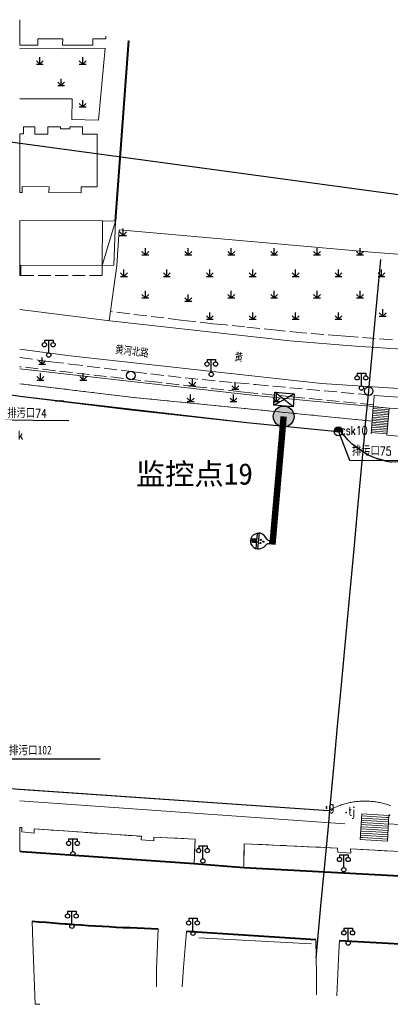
# Model space of a CAD drawing. Extents: x 39527407 to 39530665, y 3786466 to 3790957.
# Tile 67 of 113: x 39527826 to 39527913, y 3790166 to 3790396. Entities that reach past the tile are written whole.
import ezdxf
from ezdxf.enums import TextEntityAlignment as Align

# ---------------------------------------------------------------- set-up
doc = ezdxf.new("R2010")
doc.units = 0
doc.header["$PDSIZE"] = 0.2
doc.linetypes.add('X0', pattern=[4, 3, -1])
doc.linetypes.add('X6', pattern=[2, 1, -1])
doc.layers.get('0').update_dxf_attribs({"linetype": 'CONTINUOUS'})
for name, color, linetype in [('04-安保监控', 4, 'CONTINUOUS'), ('DLSS', 4, 'CONTINUOUS'), ('DMTZ', 3, 'CONTINUOUS'), ('JCDL_DMX_F', 30, 'CONTINUOUS'), ('JCDL_JMDD_F', 231, 'CONTINUOUS'), ('JCDL_JMDX_F', 231, 'CONTINUOUS'), ('JCDL_JT_ZJ', 100, 'CONTINUOUS'), ('JCDL_JTD_F', 100, 'CONTINUOUS'), ('JCDL_SXX_F', 5, 'CONTINUOUS'), ('JCDL_ZBM', 3, 'CONTINUOUS'), ('JMD', 6, 'CONTINUOUS'), ('SXSS', 5, 'CONTINUOUS'), ('ZBTZ', 3, 'CONTINUOUS'), ('zdh', 7, 'CONTINUOUS'), ('排水孔', 4, 'CONTINUOUS'), ('断面线', 2, 'CONTINUOUS'), ('水面监控', 7, 'CONTINUOUS')]:
    doc.layers.add(name, color=color, linetype=linetype)
for name, color, linetype, lineweight in [('JCDL_JMDX', 1, 'CONTINUOUS', 0), ('JCDL_SXX', 5, 'CONTINUOUS', 0), ('JCDL_ZBX', 3, 'CONTINUOUS', 0), ('JCDL_ZBX_F', 7, 'CONTINUOUS', 0), ('TEXTL_ZJ', 7, 'CONTINUOUS', 0)]:
    doc.layers.add(name, color=color, linetype=linetype, lineweight=lineweight)
doc.styles.add('HT', font='simhei.ttf')
doc.styles.add('HZ', font='rs', dxfattribs={"width": 0.8, "bigfont": 'hztxt'})
doc.linetypes.add('10422', pattern='A,2,[150,AAA.SHX,S=1,R=0,X=0,Y=1],2,[177,AAA.SHX,S=1,R=0,X=0,Y=0.8],1e-09', length=4)
doc.linetypes.add('X35', pattern='A,2,[150,AAA.SHX,S=1,R=0,X=0,Y=1],2,[177,AAA.SHX,S=1,R=0,X=0,Y=0.8],1e-09', length=4)
doc.linetypes.add('X49', pattern='A,0,[5,symbolt.shx,S=1,R=0,X=0,Y=0],-10', length=10)
doc.linetypes.add('X65', pattern='A,1,[158,symbolx.shx,S=1,R=0,X=0,Y=0],2,[151,symbolx.shx,S=1,R=0,X=0,Y=3],2,[145,symbolx.shx,S=1,R=0,X=0,Y=0],0,[158,symbolx.shx,S=1,R=0,X=0,Y=0],2,[151,symbolx.shx,S=1,R=0,X=0,Y=3],2,[158,symbolx.shx,S=1,R=0,X=0,Y=0],0.5,-0.5,[146,symbolx.shx,S=1,R=0,X=0,Y=0],-0.5,0.5,[151,symbolx.shx,S=1,R=0,X=0,Y=3],1', length=12)
doc.linetypes.add('X67', pattern='A,1,[150,symbolx.shx,S=1,R=0,X=0,Y=1],2,[153,symbolx.shx,S=1,R=0,X=0,Y=0.8],2,[145,symbolx.shx,S=1,R=0,X=0,Y=0],0,[150,symbolx.shx,S=1,R=0,X=0,Y=1],2,[153,symbolx.shx,S=1,R=0,X=0,Y=0.8],2,[150,symbolx.shx,S=1,R=0,X=0,Y=1],0.5,-0.5,[146,symbolx.shx,S=1,R=0,X=0,Y=0],-0.5,0.5,[153,symbolx.shx,S=1,R=0,X=0,Y=0.8],1', length=12)

# ---------------------------------------------------------------- blocks, each defined once
blk = doc.blocks.new('3521000')
at = {"color": 0}
for p, q in [((-1, 3.5), (1, 3.5)), ((0, 0.5), (0, 3.5))]:
    blk.add_line(p, q, dxfattribs=at)
at = {"color": 0, "linetype": 'Continuous', "flags": 128}
for points in [[(-1, 3.5), (-1, 2.9)], [(1, 3.5), (1, 2.9)]]:
    blk.add_lwpolyline(points, dxfattribs=at)
at = {"color": 0}
for centre in [(-1, 2.4), (1, 2.4), (0, 0)]:
    blk.add_circle(centre, 0.5, dxfattribs=at)
blk = doc.blocks.new('5820000')
at = {"color": 0, "linetype": 'Continuous'}
blk.add_circle((0, 0), 1, dxfattribs=at)
blk = doc.blocks.new('9530003')
at = {"color": 0}
for p, q in [((-0.8, 0), (0.8, 0)), ((0, 0), (0, 1.6))]:
    blk.add_line(p, q, dxfattribs=at)
at = {"color": 0, "linetype": 'Continuous'}
for points in [[(0, 0), (-0.8, 0.8)], [(0, 0), (0.8, 0.8)]]:
    blk.add_lwpolyline(points, dxfattribs=at)
blk = doc.blocks.new('A$C645879D4')
at = {"layer": '04-安保监控'}
h = blk.add_hatch(color=256, dxfattribs=at)
edge = h.paths.add_edge_path()
edge.add_arc((404, 404), 404, 0, 360)
blk.add_circle((404, 404), 404, dxfattribs=at)
blk = doc.blocks.new('A$C2CD672AE')
at = {"layer": '04-安保监控', "color": 6}
for p, q in [((0.34, 5.24), (0.1, 4.53)), ((1.14, 6.57), (0.34, 5.24)), ((3.16, 8.38), (1.14, 6.57)), ((3.16, 8.38), (3.16, 9.15)), ((3.16, 9.15), (4.84, 9.15)), ((4.84, 8.38), (4.84, 9.15)), ((4.84, 8.38), (6.85, 6.57)), ((6.85, 6.57), (7.66, 5.24)), ((7.66, 5.24), (7.9, 4.53)), ((0.1, 4.53), (0, 3.79)), ((0, 3.79), (8, 3.79)), ((0.31, 2.95), (7.69, 2.95)), ((3.16, 2.95), (3.16, 0.09)), ((4.84, 2.95), (4.84, 0.09)), ((7.9, 4.53), (8, 3.79))]:
    blk.add_line(p, q, dxfattribs=at)
for centre, major_axis, start_param, end_param in [((3.26, 4.93), (0.188, 0.188), 6.28318530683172, 12.5663706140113), ((4.02, 6.27), (0.188, 0.188), 3.141593, 9.424778), ((4.85, 4.94), (0.188, 0.188), 3.141593, 9.424778), ((4, 3.79), (2.68, 2.68), 2.356194, 5.497787), ((4, 1.71), (0.595, 0.595), 5.497787, 11.780972), ((4, 1.71), (0.161, 0.161), 5.497787, 11.780972)]:
    blk.add_ellipse(centre, major_axis=major_axis, ratio=1, start_param=start_param, end_param=end_param, dxfattribs=at)
for points in [[(3.03, 5.07), (3.49, 5.07), (2.99, 4.93), (3.52, 4.93)], [(3.03, 4.8), (3.49, 4.8), (2.99, 4.93), (3.52, 4.93)], [(3.12, 5.16), (3.39, 5.16), (3.03, 5.07), (3.49, 5.07)], [(3.12, 4.7), (3.39, 4.7), (3.03, 4.8), (3.49, 4.8)], [(3.26, 5.2), (3.26, 5.2), (3.12, 5.16), (3.39, 5.16)], [(3.79, 6.4), (4.25, 6.4), (3.76, 6.27), (4.29, 6.27)], [(3.79, 6.13), (4.25, 6.14), (3.76, 6.27), (4.29, 6.27)], [(3.89, 6.5), (4.16, 6.5), (3.79, 6.4), (4.25, 6.4)], [(3.89, 6.04), (4.16, 6.04), (3.79, 6.13), (4.25, 6.14)], [(4.02, 6.53), (4.02, 6.53), (3.89, 6.5), (4.16, 6.5)], [(4.02, 6), (4.02, 6), (3.89, 6.04), (4.16, 6.04)], [(4.62, 5.07), (5.08, 5.07), (4.59, 4.94), (5.12, 4.94)], [(4.62, 4.8), (5.09, 4.81), (4.59, 4.94), (5.12, 4.94)], [(4.72, 5.17), (4.99, 5.17), (4.62, 5.07), (5.08, 5.07)], [(4.72, 4.71), (4.99, 4.71), (4.62, 4.8), (5.09, 4.81)], [(4.85, 5.2), (4.85, 5.2), (4.72, 5.17), (4.99, 5.17)], [(3.26, 4.67), (3.26, 4.67), (3.12, 4.7), (3.39, 4.7)], [(4.86, 4.67), (4.86, 4.67), (4.72, 4.71), (4.99, 4.71)]]:
    blk.add_solid(points, dxfattribs=at)
blk = doc.blocks.new('A$C30C14BCC')
at = {"layer": '04-安保监控', "color": 2}
for p, q in [((0, 600), (400, 0)), ((0, 0), (400, 600))]:
    blk.add_line(p, q, dxfattribs=at)
at = {"layer": '04-安保监控', "color": 2, "ltscale": 12}
blk.add_lwpolyline([(0, 600), (400, 600), (400, 0), (0, 0)], close=True, dxfattribs=at)

msp = doc.modelspace()

# ---------------------------------------------------------------- hatches: boundary and pattern name
at = {"layer": '排水孔', "linetype": 'Continuous'}
h = msp.add_hatch(color=256, dxfattribs=at)
edge = h.paths.add_edge_path()
edge.add_arc((39527900.46647, 3790299.98241), 1, 0, 180)
edge.add_line((39527899.46647, 3790299.98241), (39527900.46647, 3790299.98241))
edge.add_line((39527900.46647, 3790299.98241), (39527901.46647, 3790299.98241))

# ---------------------------------------------------------------- linework, layer by layer
for p, q in [((39527834.51647, 3790307.16041, 36.294), (39527836.51647, 3790307.16041, 36.294)), ((39527899.46647, 3790299.98241, 36.286), (39527901.46647, 3790299.98241, 36.286))]:
    msp.add_line(p, q)
at = {"linetype": 'Continuous'}
for p, q in [((39527819.80481, 3790302.6771, -38.629), (39527837.69152, 3790302.55681, -38.629)), ((39527900.46647, 3790299.98241, -2.054), (39527903.08481, 3790293.2801, -38.616)), ((39527903.08481, 3790293.2801, -38.616), (39527920.97152, 3790293.15981, -38.616))]:
    msp.add_line(p, q, dxfattribs=at)
at = {"linetype": 'Continuous', "elevation": -38.58, "flags": 128}
msp.add_lwpolyline([(39527657.94774, 3790395.45066), (39527684.79977, 3790389.05751), (39527700.42524, 3790389.70759), (39527739.81847, 3790381.34835), (39527816.56814, 3790368.6085), (39527924.14886, 3790353.93422), (39527936.60462, 3790356.12227), (39528017.62896, 3790350.73968), (39528097.60104, 3790345.37362), (39528137.51912, 3790342.73774), (39528217.67261, 3790337.49881), (39528257.88209, 3790334.7357), (39528297.98629, 3790331.77366), (39528331.06877, 3790327.85756), (39528338.47458, 3790328.55776), (39528418.28099, 3790320.9728), (39528470.54436, 3790312.61044)], dxfattribs=at)
at = {"elevation": -2.054, "flags": 128}
msp.add_lwpolyline([(39527901.46647, 3790299.98241, 1), (39527899.46647, 3790299.98241), (39527900.46647, 3790299.98241)], format="xyb", close=True, dxfattribs=at)
at = {"layer": 'DLSS', "linetype": 'Continuous', "lineweight": 20, "elevation": -38.58}
for points in [[(39527826.23647, 3790328.47549), (39527847.19246, 3790325.79041)], [(39527847.19246, 3790325.79041), (39527889.19147, 3790321.1444), (39527904.48946, 3790319.85341), (39527993.50347, 3790314.13741), (39528076.23647, 3790308.772)], [(39528076.23647, 3790299.59059), (39527937.30547, 3790308.56541), (39527896.54546, 3790311.19941), (39527837.99447, 3790317.61942), (39527826.23647, 3790319.18819)], [(39527830.90077, 3790166.37596), (39527829.84246, 3790166.33342), (39527829.32044, 3790180.86141), (39527829.14619, 3790185.7108)], [(39527858.48746, 3790183.98041), (39527858.13147, 3790174.70641), (39527858.09408, 3790170.41751)], [(39527864.04046, 3790170.3744), (39527864.40647, 3790174.8864), (39527865.09547, 3790183.32441)], [(39527895.21846, 3790181.38942), (39527895.35947, 3790173.21241), (39527895.34047, 3790168.5424)], [(39527900.11546, 3790168.2844), (39527900.57847, 3790178.57541), (39527900.76847, 3790181.20541)]]:
    msp.add_lwpolyline(points, dxfattribs=at)
at = {"layer": 'DLSS', "linetype": 'X6', "lineweight": 0, "elevation": -38.58}
msp.add_lwpolyline([(39527826.23647, 3790311.13244), (39527828.50921, 3790310.85751), (39527845.15221, 3790308.84423), (39527852.00521, 3790308.01523), (39527860.92582, 3790307.11349), (39527873.82554, 3790305.83253), (39527908.30747, 3790302.40841)], dxfattribs=at)
at = {"layer": 'DLSS', "linetype": 'Continuous', "lineweight": 40, "elevation": -38.58}
for points in [[(39527826.23647, 3790202.0584), (39527826.75947, 3790202.00841), (39527866.86646, 3790199.2024), (39527878.43146, 3790198.2564), (39527938.00847, 3790195.06641), (39527949.40647, 3790194.25741), (39528001.39246, 3790191.13541), (39528013.43647, 3790190.30441), (39528064.68647, 3790187.19141), (39528076.23647, 3790186.44819)], [(39527829.14914, 3790185.74636), (39527830.77574, 3790185.60067), (39527832.40287, 3790185.46098), (39527834.03046, 3790185.32682), (39527835.6585, 3790185.19821), (39527836.80546, 3790185.11141), (39527837.28697, 3790185.07514), (39527838.91585, 3790184.95761), (39527840.54512, 3790184.84562), (39527842.17476, 3790184.73918), (39527843.80475, 3790184.63828), (39527845.43508, 3790184.54293), (39527847.06572, 3790184.45313), (39527848.69666, 3790184.36888), (39527850.32787, 3790184.29017), (39527851.95935, 3790184.21703), (39527853.59106, 3790184.14943), (39527855.22299, 3790184.08738), (39527856.85513, 3790184.03089), (39527858.48746, 3790183.98041)], [(39527895.21846, 3790181.38942), (39527865.09547, 3790183.32441)], [(39527900.76847, 3790181.20541), (39527931.91746, 3790179.47841), (39528031.96446, 3790173.10841)]]:
    msp.add_lwpolyline(points, dxfattribs=at)
at = {"layer": 'DMTZ', "linetype": '10422', "flags": 128}
msp.add_lwpolyline([(39527659.99039, 3790250.31119), (39527766.93312, 3790226.06945), (39527779.49788, 3790223.08941), (39527785.82069, 3790221.78013), (39527797.5626, 3790219.74268), (39527815.17119, 3790217.51548), (39527826.05159, 3790216.55164), (39527898.18547, 3790211.53441)], dxfattribs=at)
at = {"layer": 'JCDL_DMX_F', "color": 3, "linetype": 'X35', "lineweight": 0, "elevation": -38.58}
for points in [[(39528026.89434, 3790322.37115), (39528007.01547, 3790324.09242), (39528007.64147, 3790334.84441), (39527930.34546, 3790340.13941), (39527908.18347, 3790341.83541), (39527849.43647, 3790347.04641), (39527848.87937, 3790338.74263), (39527847.10356, 3790325.80024)], [(39527826.23647, 3790314.58566), (39527880.36946, 3790308.43841), (39527893.71647, 3790307.15141), (39527908.58947, 3790305.81942)], [(39527826.23647, 3790311.13244), (39527852.73946, 3790307.92641), (39527908.30747, 3790302.40841)]]:
    msp.add_lwpolyline(points, dxfattribs=at)
at = {"layer": 'JCDL_JMDX', "color": 6, "linetype": 'Continuous', "lineweight": 0, "elevation": -38.58}
for points in [[(39527851.49967, 3790391.17131), (39527848.35414, 3790349.08578)], [(39527845.40346, 3790338.73041), (39527848.54447, 3790349.08341)], [(39527912.24221, 3790305.04371), (39527908.55087, 3790305.34233)], [(39527912.04868, 3790302.65153), (39527908.35734, 3790302.95015)], [(39527912.08093, 3790303.05023), (39527908.3896, 3790303.34884)], [(39527912.11319, 3790303.44892), (39527908.42185, 3790303.74754)], [(39527912.14544, 3790303.84762), (39527908.45411, 3790304.14624)], [(39527912.1777, 3790304.24632), (39527908.48636, 3790304.54494)], [(39527912.20995, 3790304.64502), (39527908.51862, 3790304.94363)], [(39527911.85515, 3790300.25934), (39527908.16381, 3790300.55796)], [(39527911.8874, 3790300.65804), (39527908.19607, 3790300.95666)], [(39527911.91966, 3790301.05674), (39527908.22832, 3790301.35536)], [(39527911.95191, 3790301.45544), (39527908.26058, 3790301.75406)], [(39527911.98417, 3790301.85413), (39527908.29283, 3790302.15275)], [(39527912.01642, 3790302.25283), (39527908.32509, 3790302.55145)], [(39527911.79064, 3790299.46195), (39527908.0993, 3790299.76057)], [(39527911.82289, 3790299.86065), (39527908.13156, 3790300.15927)], [(39527912.25896, 3790210.4194), (39527911.89296, 3790204.36798), (39527905.53747, 3790204.75242), (39527905.92647, 3790210.8024), (39527912.25896, 3790210.4194)], [(39527905.92646, 3790210.8024), (39527905.56046, 3790204.75098)], [(39527910.02613, 3790208.52993), (39527905.80446, 3790208.78526)], [(39527910.58433, 3790209.00229), (39527905.83496, 3790209.28955)], [(39527911.14254, 3790209.47466), (39527905.86546, 3790209.79383)], [(39527911.70075, 3790209.94703), (39527905.89596, 3790210.29812)], [(39527912.16746, 3790208.90654), (39527910.58433, 3790209.00229)], [(39527912.19796, 3790209.41083), (39527911.14254, 3790209.47466)], [(39527912.22846, 3790209.91511), (39527911.70075, 3790209.94703)], [(39527912.25896, 3790210.4194), (39527911.89296, 3790204.36798)], [(39527907.79329, 3790206.64045), (39527905.68246, 3790206.76812)], [(39527908.3515, 3790207.11282), (39527905.71296, 3790207.2724)], [(39527908.90971, 3790207.58519), (39527905.74346, 3790207.77669)], [(39527909.46792, 3790208.05756), (39527905.77396, 3790208.28098)], [(39527912.01496, 3790206.38512), (39527907.79329, 3790206.64045)], [(39527912.04546, 3790206.8894), (39527908.3515, 3790207.11282)], [(39527912.07596, 3790207.39369), (39527908.90971, 3790207.58519)], [(39527912.10646, 3790207.89797), (39527909.46792, 3790208.05756)], [(39527912.13696, 3790208.40226), (39527910.02613, 3790208.52993)], [(39527911.89296, 3790204.36798), (39527905.56046, 3790204.75098)], [(39527906.11867, 3790205.22335), (39527905.59096, 3790205.25526)], [(39527906.67688, 3790205.69572), (39527905.62146, 3790205.75955)], [(39527907.23509, 3790206.16808), (39527905.65196, 3790206.26383)], [(39527911.92346, 3790204.87226), (39527906.11867, 3790205.22335)], [(39527911.95396, 3790205.37655), (39527906.67688, 3790205.69572)], [(39527911.98446, 3790205.88083), (39527907.23509, 3790206.16808)]]:
    msp.add_lwpolyline(points, dxfattribs=at)
at = {"layer": 'JCDL_JMDX', "color": 6, "linetype": 'X0', "lineweight": 0, "elevation": -38.58}
msp.add_lwpolyline([(39527826.50512, 3790338.81338), (39527826.49447, 3790336.38641), (39527845.45847, 3790336.33941), (39527845.40346, 3790338.73041)], dxfattribs=at)
at = {"layer": 'JCDL_JMDX', "color": 6, "linetype": 'X67', "lineweight": 0, "elevation": -38.58}
msp.add_lwpolyline([(39527826.23647, 3790308.18375), (39527851.64446, 3790305.05341), (39527879.11146, 3790302.0134), (39527901.19246, 3790299.81841), (39527901.36418, 3790299.58421), (39527901.54012, 3790299.35316), (39527901.71991, 3790299.12509), (39527901.90349, 3790298.90006), (39527902.09081, 3790298.67813), (39527902.28183, 3790298.45938), (39527902.47648, 3790298.24385), (39527902.67471, 3790298.03161), (39527902.87647, 3790297.82272), (39527903.08169, 3790297.61724), (39527903.29033, 3790297.41522), (39527903.50232, 3790297.21673), (39527903.71761, 3790297.02181), (39527903.93613, 3790296.83053), (39527904.15782, 3790296.64293), (39527904.38262, 3790296.45907), (39527904.61047, 3790296.279), (39527904.8413, 3790296.10277), (39527905.07505, 3790295.93043), (39527905.31165, 3790295.76203), (39527905.55104, 3790295.59761), (39527905.79315, 3790295.43723), (39527906.03791, 3790295.28092), (39527906.28526, 3790295.12873), (39527906.31146, 3790295.11341), (39527906.53511, 3790294.98071), (39527906.78742, 3790294.83688), (39527907.04209, 3790294.69731), (39527907.29907, 3790294.56202), (39527907.55827, 3790294.43105), (39527907.81963, 3790294.30444), (39527908.08308, 3790294.18222), (39527908.34853, 3790294.06443), (39527908.61592, 3790293.9511), (39527908.88517, 3790293.84227), (39527909.1562, 3790293.73796), (39527909.42895, 3790293.6382), (39527909.70332, 3790293.54302), (39527909.97925, 3790293.45245), (39527910.25666, 3790293.36651), (39527910.53547, 3790293.28524), (39527910.8156, 3790293.20864), (39527911.09697, 3790293.13674), (39527911.37951, 3790293.06956), (39527911.66313, 3790293.00713), (39527911.94776, 3790292.94945), (39527912.23332, 3790292.89654), (39527912.51972, 3790292.84843), (39527912.80694, 3790292.80552)], dxfattribs=at)
at = {"layer": 'JCDL_JMDX_F', "linetype": 'Continuous', "lineweight": 0, "elevation": -38.58}
for points in [[(39527851.7468, 3790391.12348), (39527848.60463, 3790349.08288)], [(39527851.20075, 3790387.17182), (39527851.45005, 3790387.15318)], [(39527850.82071, 3790382.0871), (39527851.07001, 3790382.06847)], [(39527850.44067, 3790377.00239), (39527850.68997, 3790376.98376)], [(39527850.06063, 3790371.91768), (39527850.30994, 3790371.89904)], [(39527849.68059, 3790366.83296), (39527849.9299, 3790366.81433)], [(39527849.30055, 3790361.74825), (39527849.54986, 3790361.72962)], [(39527848.92052, 3790356.66354), (39527849.16982, 3790356.6449)], [(39527848.54048, 3790351.57882), (39527848.78978, 3790351.56019)], [(39527848.54447, 3790349.08341), (39527848.60463, 3790349.08288)], [(39527908.58313, 3790305.74103), (39527908.07013, 3790299.40002)], [(39527912.27446, 3790305.44241), (39527908.58313, 3790305.74103)], [(39527912.27446, 3790305.44241), (39527911.76147, 3790299.1014)]]:
    msp.add_lwpolyline(points, dxfattribs=at)
at = {"layer": 'JCDL_SXX', "linetype": 'X65', "lineweight": 0, "elevation": -38.58}
msp.add_lwpolyline([(39527826.23647, 3790216.53831), (39527827.41347, 3790216.45341), (39527898.18547, 3790211.53441), (39527898.44338, 3790211.67691), (39527898.70388, 3790211.81462), (39527898.9667, 3790211.94786), (39527899.23176, 3790212.07659), (39527899.49897, 3790212.20078), (39527899.76827, 3790212.32039), (39527900.03957, 3790212.43538), (39527900.31279, 3790212.54572), (39527900.58786, 3790212.65138), (39527900.86469, 3790212.75233), (39527901.1432, 3790212.84854), (39527901.42332, 3790212.93998), (39527901.70495, 3790213.02662), (39527901.98803, 3790213.10844), (39527902.27246, 3790213.18542), (39527902.55816, 3790213.25753), (39527902.84506, 3790213.32474), (39527903.13306, 3790213.38706), (39527903.42208, 3790213.44444), (39527903.71204, 3790213.49688), (39527904.00285, 3790213.54436), (39527904.29443, 3790213.58687), (39527904.58669, 3790213.6244), (39527904.87956, 3790213.65692), (39527905.17293, 3790213.68445), (39527905.46673, 3790213.70696), (39527905.76088, 3790213.72445), (39527906.05528, 3790213.73691), (39527906.34984, 3790213.74435), (39527906.37947, 3790213.7444), (39527906.6445, 3790213.74676), (39527906.93915, 3790213.74413), (39527907.23371, 3790213.73648), (39527907.5281, 3790213.72379), (39527907.82223, 3790213.70608), (39527908.11602, 3790213.68335), (39527908.40937, 3790213.65561), (39527908.70221, 3790213.62287), (39527908.99444, 3790213.58512), (39527909.28599, 3790213.5424), (39527909.57677, 3790213.4947), (39527909.86669, 3790213.44204), (39527910.15567, 3790213.38444), (39527910.44362, 3790213.32192), (39527910.73047, 3790213.25449), (39527911.01612, 3790213.18217), (39527911.30049, 3790213.10498), (39527911.5835, 3790213.02295), (39527911.86508, 3790212.9361), (39527912.14512, 3790212.84445), (39527912.42357, 3790212.74804), (39527912.70032, 3790212.64688)], dxfattribs=at)
at = {"layer": 'JCDL_SXX', "linetype": 'Continuous', "lineweight": 0, "elevation": -38.58}
for points in [[(39527826.23647, 3790213.81391), (39527901.97146, 3790208.4244)], [(39527912.14946, 3790208.4284), (39528076.23647, 3790198.35725)]]:
    msp.add_lwpolyline(points, dxfattribs=at)
at = {"layer": 'JCDL_SXX_F', "linetype": 'Continuous', "lineweight": 0, "elevation": -38.58}
for points in [[(39527826.23647, 3790213.81391), (39527901.97146, 3790208.42441)], [(39527912.14946, 3790208.4284), (39528076.23647, 3790198.35725)]]:
    msp.add_lwpolyline(points, dxfattribs=at)
at = {"layer": 'JCDL_ZBM', "linetype": 'Continuous', "lineweight": 0, "elevation": -38.58}
for points in [[(39527826.71647, 3790206.57141), (39527829.59847, 3790206.26541), (39527829.60346, 3790207.26442), (39527854.57346, 3790205.5294), (39527854.5105, 3790204.68175), (39527857.44652, 3790204.46374), (39527857.50947, 3790205.31141), (39527867.08146, 3790204.89541), (39527866.86646, 3790199.2024), (39527826.75947, 3790202.00841), (39527826.23647, 3790202.05467), (39527826.23647, 3790207.60718), (39527826.72146, 3790207.5704), (39527826.71647, 3790206.57141)], [(39527878.43146, 3790198.2564), (39527878.53847, 3790203.81141), (39527900.28346, 3790202.78041), (39527900.36847, 3790201.81841), (39527903.34047, 3790201.63341), (39527903.25546, 3790202.59541), (39527924.70266, 3790201.42698), (39527924.60947, 3790200.48941), (39527927.60749, 3790200.1914), (39527927.71647, 3790201.1274), (39527938.18047, 3790200.5124), (39527938.00847, 3790195.06641), (39527878.43146, 3790198.2564)]]:
    msp.add_lwpolyline(points, dxfattribs=at)
at = {"layer": 'JCDL_ZBX', "color": 114, "linetype": 'Continuous', "lineweight": 0, "true_color": 0x009944, "elevation": -38.58}
for points in [[(39527826.23647, 3790389.26687), (39527846.12146, 3790389.43941), (39527844.55347, 3790372.59641)], [(39527826.23647, 3790377.61686), (39527838.45346, 3790377.57941), (39527838.40746, 3790372.7744), (39527844.55347, 3790372.59641)], [(39527912.27446, 3790305.44241), (39527915.09846, 3790305.23941), (39527914.58947, 3790298.9144), (39527911.76147, 3790299.1014), (39527912.27446, 3790305.44241)]]:
    msp.add_lwpolyline(points, dxfattribs=at)
at = {"layer": 'JCDL_ZBX', "color": 114, "linetype": 'X49', "lineweight": 0, "true_color": 0x009944, "elevation": -38.58}
msp.add_lwpolyline([(39527867.97346, 3790181.8414), (39527894.18147, 3790180.43141)], dxfattribs=at)
at = {"layer": 'JCDL_ZBX_F', "color": 114, "linetype": 'X0', "lineweight": 0, "true_color": 0x009944, "elevation": -38.58}
for points in [[(39527913.05128, 3790321.39798), (39527904.0764, 3790322.06778), (39527901.08549, 3790322.30111), (39527892.11386, 3790323.01362), (39527886.14371, 3790323.61131), (39527878.68269, 3790324.37497), (39527874.20607, 3790324.83316), (39527871.22166, 3790325.13862), (39527866.74738, 3790325.61756), (39527863.76934, 3790325.9799), (39527847.40146, 3790327.97141)], [(39527826.23647, 3790317.23623), (39527830.51543, 3790316.65856), (39527833.48846, 3790316.25719), (39527837.95515, 3790315.71105), (39527852.84668, 3790313.91034), (39527864.75989, 3790312.46977), (39527881.18805, 3790310.93542), (39527908.77947, 3790308.40141)], [(39527908.61347, 3790306.20741), (39527889.70376, 3790308.05744), (39527880.74531, 3790308.92127), (39527877.7639, 3790309.25432), (39527867.33095, 3790310.43907), (39527858.38843, 3790311.45457), (39527826.23647, 3790315.10569)], [(39527826.23647, 3790207.60718), (39527826.72146, 3790207.5704), (39527826.71647, 3790206.57141), (39527829.59847, 3790206.26541), (39527829.60346, 3790207.26442), (39527854.57345, 3790205.5294), (39527854.5105, 3790204.68175), (39527857.44652, 3790204.46374), (39527857.50947, 3790205.31141), (39527867.08146, 3790204.89541), (39527866.86646, 3790199.2024)], [(39527938.00847, 3790195.06641), (39527938.18047, 3790200.5124), (39527927.71647, 3790201.1274), (39527927.60749, 3790200.1914), (39527924.60947, 3790200.48941), (39527924.70266, 3790201.42698), (39527903.25546, 3790202.59541), (39527903.34047, 3790201.63341), (39527900.36847, 3790201.81841), (39527900.28346, 3790202.78041), (39527878.53847, 3790203.81141), (39527878.43146, 3790198.2564)]]:
    msp.add_lwpolyline(points, dxfattribs=at)
at = {"layer": 'JMD', "linetype": 'Continuous'}
msp.add_line((39527822.69135, 3790223.63601, -38.58), (39527844.99135, 3790223.63601, -38.58), dxfattribs=at)
at = {"layer": 'JMD', "color": 6, "linetype": 'Continuous', "lineweight": 0, "elevation": -38.58}
for points in [[(39527846.27576, 3790392.18251), (39527846.27347, 3790391.60141), (39527843.28746, 3790391.57842), (39527843.26646, 3790390.09042), (39527836.23647, 3790390.12141), (39527836.24286, 3790391.57199), (39527830.47947, 3790391.59741), (39527830.47289, 3790390.10618), (39527826.23647, 3790390.12486), (39527826.23647, 3790396.06155)], [(39527829.77346, 3790371.08541), (39527829.77155, 3790369.37579), (39527832.77647, 3790369.3724), (39527832.79647, 3790371.0544), (39527835.71346, 3790371.07742), (39527835.71735, 3790370.58385), (39527837.94447, 3790370.60141), (39527837.94546, 3790371.05341), (39527840.85746, 3790371.0604), (39527840.86161, 3790369.33726), (39527844.25147, 3790369.34541), (39527844.23947, 3790357.05141), (39527840.55584, 3790357.055), (39527840.55446, 3790355.6434), (39527833.05447, 3790355.70641), (39527833.06646, 3790357.08341), (39527826.78686, 3790357.13813), (39527826.77447, 3790355.7164), (39527826.23647, 3790355.71777), (39527826.23647, 3790369.41639), (39527827.09846, 3790369.41241), (39527827.10147, 3790371.0884), (39527829.77346, 3790371.08541)], [(39527845.48146, 3790349.12141), (39527845.40346, 3790338.73041), (39527826.50512, 3790338.81338), (39527826.49447, 3790336.38641), (39527826.23647, 3790336.38826), (39527826.23647, 3790349.19096), (39527845.48146, 3790349.12141)], [(39527848.54447, 3790349.08341), (39527848.13246, 3790338.76142), (39527845.40346, 3790338.73041), (39527845.48146, 3790349.12141), (39527848.54447, 3790349.08341)], [(39527918.97746, 3790307.67441), (39527918.94746, 3790305.3424), (39527918.81747, 3790305.03141), (39527915.09846, 3790305.23941), (39527912.27446, 3790305.44241), (39527908.58947, 3790305.81942), (39527908.61347, 3790306.20741), (39527908.77947, 3790308.40141), (39527918.97746, 3790307.67441)]]:
    msp.add_lwpolyline(points, dxfattribs=at)
at = {"layer": 'SXSS', "linetype": '10422', "flags": 128}
msp.add_lwpolyline([(39528479.81327, 3790258.95572), (39528462.85647, 3790259.85041), (39528405.76647, 3790264.98963), (39528332.95446, 3790271.52141), (39528326.23647, 3790271.9497), (39528215.45147, 3790279.82241), (39528208.38646, 3790280.05441), (39528207.83491, 3790279.93889), (39528205.9448, 3790279.37944), (39528204.39109, 3790278.71493), (39528203.15686, 3790278.03645), (39528202.21625, 3790277.41588), (39528200.57443, 3790276.65618), (39528199.10032, 3790276.30795), (39528197.09013, 3790276.12357), (39528194.57839, 3790276.34816), (39528193.1107, 3790276.72254), (39528191.69862, 3790277.27054), (39528189.93756, 3790278.25722), (39528188.28533, 3790279.19766), (39528185.85792, 3790280.23287), (39528184.28359, 3790280.72346), (39528182.9992, 3790281.0271), (39528182.35047, 3790281.14842), (39528140.33525, 3790283.80488), (39528076.23647, 3790287.85762), (39528006.75425, 3790292.25072), (39527925.78762, 3790297.36995), (39527924.22051, 3790296.24995), (39527922.01489, 3790294.98287), (39527920.85835, 3790294.4523), (39527919.37082, 3790293.88964), (39527917.53576, 3790293.36612), (39527915.66061, 3790293.01214), (39527913.7513, 3790292.81521), (39527912.23332, 3790292.89654), (39527908.88517, 3790293.84227), (39527907.29907, 3790294.56202), (39527903.71761, 3790297.02181), (39527902.67471, 3790298.03161), (39527901.19246, 3790299.81841), (39527879.11146, 3790302.0134), (39527826.23647, 3790308.18375), (39527743.28546, 3790321.2394), (39527721.92646, 3790325.4434), (39527683.07147, 3790333.85041), (39527677.67347, 3790334.3444), (39527668.08746, 3790334.29541), (39527660.91146, 3790335.6004), (39527659.37346, 3790328.9684), (39527651.55547, 3790330.69042), (39527650.06747, 3790324.06741), (39527642.18925, 3790325.77786)], dxfattribs=at)
at = {"layer": 'zdh', "color": 1}
for p in [(39527835.51247, 3790307.16041, -2.046), (39527900.46747, 3790299.98241, -2.054)]:
    msp.add_point(p, dxfattribs=at)
at = {"layer": 'zdh'}
for p in [(39527897.66747, 3790212.09141, -2.056), (39527897.70647, 3790212.37541, -2.983), (39527902.31847, 3790211.10741, -2.084), (39527912.34347, 3790210.49741, -2.019)]:
    msp.add_point(p, dxfattribs=at)
at = {"layer": '排水孔'}
msp.add_circle((39527900.46647, 3790299.98241, 36.286), 1, dxfattribs=at)
at = {"layer": '断面线', "color": 1, "elevation": -38.58, "flags": 128}
msp.add_lwpolyline([(39527895.29231, 3790177.10675), (39527896.41835, 3790189.28185), (39527897.15565, 3790197.25384), (39527898.21352, 3790208.69183), (39527898.44337, 3790211.6769), (39527898.56058, 3790212.44445), (39527899.48851, 3790222.47756), (39527900.2978, 3790231.22783), (39527901.18882, 3790240.86184), (39527902.28128, 3790252.67387), (39527903.28276, 3790263.50226), (39527904.11528, 3790272.50373), (39527905.01838, 3790282.26839), (39527905.86021, 3790291.37062), (39527906.17031, 3790294.72346), (39527906.20934, 3790295.14548), (39527906.89405, 3790302.54877), (39527907.52894, 3790309.41352), (39527907.62788, 3790310.48324), (39527908.47085, 3790319.59775), (39527908.66761, 3790321.72514), (39527910.37054, 3790340.13784)], dxfattribs=at)
at = {"layer": '断面线'}
msp.add_circle((39527907.52894, 3790309.41352, -38.58), 1, dxfattribs=at)
at = {"layer": '水面监控', "color": 6, "const_width": 1.5, "elevation": -38.58}
msp.add_lwpolyline([(39527885.11313, 3790273.59726), (39527887.72154, 3790303.48365)], dxfattribs=at)

# ---------------------------------------------------------------- block references
at = {"layer": 'JCDL_JMDD_F'}
for p in [(39527832.99447, 3790317.81942, -38.58), (39527870.86646, 3790313.29641, -38.58), (39527905.84446, 3790310.09641, -38.58), (39527838.63346, 3790201.47841, -38.58), (39527868.92447, 3790199.8024, -38.58), (39527901.73347, 3790197.72141, -38.58), (39527838.38446, 3790184.53542, -38.58), (39527866.59746, 3790182.90542, -38.58), (39527902.76046, 3790180.61241, -38.58)]:
    msp.add_blockref('3521000', p, dxfattribs=at)
at = {"layer": 'JCDL_JTD_F'}
msp.add_blockref('5820000', (39527852.11647, 3790313.05541, -38.58), dxfattribs=at)
at = {"layer": 'ZBTZ'}
for p in [(39527830.90672, 3790385.69616, -38.58), (39527840.90522, 3790385.69616, -38.58), (39527835.90597, 3790380.69691, -38.58), (39527840.90522, 3790375.69766, -38.58), (39527850.3125, 3790345.72748, -38.58), (39527855.51372, 3790341.16666, -38.58), (39527865.51222, 3790341.16666, -38.58), (39527875.51072, 3790341.16666, -38.58), (39527885.50918, 3790341.16662, -38.58), (39527895.50768, 3790341.16662, -38.58), (39527905.50617, 3790341.16661, -38.58), (39527850.51447, 3790336.16741, -38.58), (39527860.51297, 3790336.16741, -38.58), (39527870.51147, 3790336.16741, -38.58), (39527880.50997, 3790336.16741, -38.58), (39527890.50843, 3790336.16737, -38.58), (39527900.50693, 3790336.16737, -38.58), (39527910.50542, 3790336.16736, -38.58), (39527855.51372, 3790331.16816, -38.58), (39527875.51072, 3790331.16816, -38.58), (39527885.50922, 3790331.16816, -38.58), (39527895.50768, 3790331.16812, -38.58), (39527905.50618, 3790331.16813, -38.58), (39527865.50395, 3790330.3764, -38.58), (39527910.79449, 3790326.90525, -38.58), (39527870.51147, 3790326.16891, -38.58), (39527880.50997, 3790326.16891, -38.58), (39527890.50847, 3790326.16891, -38.58), (39527900.50693, 3790326.16887, -38.58), (39527831.46537, 3790315.65981, -38.58), (39527831.04712, 3790311.99206, -38.58), (39527841.04562, 3790311.99206, -38.58), (39527866.46007, 3790310.66061, -38.58), (39527876.45857, 3790309.86061, -38.58), (39527866.04182, 3790306.99286, -38.58), (39527876.04032, 3790306.99286, -38.58), (39527886.03882, 3790306.99286, -38.58)]:
    msp.add_blockref('9530003', p, dxfattribs=at)
at = {"layer": '水面监控', "color": 6}
for name, p, xscale, yscale, zscale, rotation in [('A$C30C14BCC', (39527889.89969, 3790305.77091, -38.58), 0.007499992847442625, 0.007499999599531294, 0.0075, 85.01200092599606), ('A$C645879D4', (39527885.09798, 3790301.28128, -38.58), 0.005999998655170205, 0.005999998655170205, 0.006, 355.0120009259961), ('A$C2CD672AE', (39527880.17296, 3790276.47392, -38.58), 0.4799999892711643, 0.4800000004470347, 0.4800000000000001, 265.0120009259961)]:
    msp.add_blockref(name, p, dxfattribs=dict(at, xscale=xscale, yscale=yscale, zscale=zscale, rotation=rotation))

# ---------------------------------------------------------------- texts
at = {"color": 6, "linetype": 'Continuous', "style": 'HZ', "width": 0.8}
for s, p in [('排污口74', (39527823.34061, 3790303.17924, -38.58)), ('排污口75', (39527903.63124, 3790294.3654, -38.58))]:
    msp.add_text(s, height=2, dxfattribs=at).set_placement(p)
at = {"layer": 'JCDL_JT_ZJ', "lineweight": 0, "style": 'HZ', "width": 0.8}
msp.add_text('黄', height=1.8, rotation=353.5882752, dxfattribs=at).set_placement((39527876.12342, 3790315.84711, -38.58), align=Align.BOTTOM_LEFT)
at = {"layer": 'JMD', "linetype": 'Continuous', "style": 'HT', "width": 0.8}
msp.add_text('排污口102', height=2, dxfattribs=at).set_placement((39527823.69135, 3790224.63601, -38.58))
at = {"layer": 'TEXTL_ZJ', "style": 'HZ', "width": 0.8}
msp.add_text('黄河北路', height=1.8, rotation=-6.765266, dxfattribs=at).set_placement((39527848.34319, 3790317.58519, -38.58), align=Align.BOTTOM_LEFT)
at = {"layer": 'zdh', "color": 1, "style": 'HZ', "width": 0.8}
for s, p in [('csk10', (39527900.96747, 3790299.23241, -2.054)), ('k', (39527825.84147, 3790298.09741, -3.349))]:
    msp.add_text(s, height=2, dxfattribs=at).set_placement(p)
at = {"layer": 'zdh', "style": 'HZ', "width": 0.8}
for s, p in [('g', (39527898.20647, 3790211.62541, -2.983)), ('tj', (39527902.81847, 3790210.35741, -2.084))]:
    msp.add_text(s, height=2, dxfattribs=at).set_placement(p)
at = {"layer": '水面监控', "color": 9, "linetype": 'Continuous', "lineweight": 30, "insert": (39527853.28956, 3790292.57937), "char_height": 20, "attachment_point": 1, "style": 'HT'}
msp.add_mtext_dynamic_manual_height_columns('{\\fSimSun|b0|i0|c134|p2;\\H0.25x;\\C0;监控点19}', width=50.3163026, gutter_width=1, heights=[0], dxfattribs=at)

doc.saveas('drawing.dxf')
